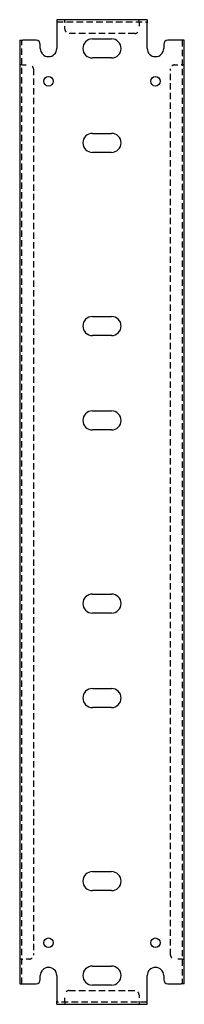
# Model space of a CAD drawing. Header units: inches. Extents: x 40.2 to 45.2, y 7.9 to 37.9.
import ezdxf

# ---------------------------------------------------------------- set-up
doc = ezdxf.new("R2010")
doc.units = ezdxf.units.IN
doc.header["$MEASUREMENT"] = 0
doc.linetypes.add('DASHED_SPACE', pattern=[0.2067, 0.1654, -0.0413])
doc.layers.add('Hidden Edges(ANSI)', color=7, linetype='DASHED_SPACE', lineweight=25)
doc.layers.add('Visible Edges(ANSI)', color=7, linetype='Continuous', lineweight=25)

msp = doc.modelspace()

# ---------------------------------------------------------------- linework, layer by layer
at = {"layer": 'Hidden Edges(ANSI)', "ltscale": 1.209482}
for p, q in [((41.355, 37.81), (44.105, 37.81)), ((43.73, 37.46), (41.73, 37.46)), ((41.73, 8.321), (43.73, 8.321)), ((44.105, 7.971), (41.355, 7.971))]:
    msp.add_line(p, q, dxfattribs=at)
at = {"layer": 'Hidden Edges(ANSI)', "ltscale": 0.129419}
for p, q in [((41.605, 37.81), (41.605, 37.878)), ((41.605, 37.81), (41.605, 37.878)), ((43.855, 37.81), (43.855, 37.878)), ((43.855, 37.81), (43.855, 37.878)), ((40.298, 36.503), (40.23, 36.503)), ((40.298, 36.503), (40.23, 36.503)), ((45.162, 36.503), (45.23, 36.503)), ((45.162, 36.503), (45.23, 36.503)), ((40.298, 9.278), (40.23, 9.278)), ((40.298, 9.278), (40.23, 9.278)), ((45.162, 9.278), (45.23, 9.278)), ((45.162, 9.278), (45.23, 9.278)), ((41.605, 7.971), (41.605, 7.903)), ((41.605, 7.971), (41.605, 7.903)), ((43.855, 7.971), (43.855, 7.903)), ((43.855, 7.971), (43.855, 7.903))]:
    msp.add_line(p, q, dxfattribs=at)
at = {"layer": 'Hidden Edges(ANSI)', "ltscale": 0.092649}
for p, q in [((41.605, 37.81), (41.605, 37.779)), ((43.855, 37.81), (43.855, 37.779)), ((40.298, 36.503), (40.329, 36.503)), ((45.162, 36.503), (45.131, 36.503)), ((40.298, 9.278), (40.329, 9.278)), ((45.162, 9.278), (45.131, 9.278)), ((41.605, 7.971), (41.605, 8.002)), ((43.855, 7.971), (43.855, 8.002))]:
    msp.add_line(p, q, dxfattribs=at)
at = {"layer": 'Hidden Edges(ANSI)', "ltscale": 0.369411}
for p, q in [((41.605, 37.585), (41.605, 37.779)), ((43.855, 37.779), (43.855, 37.585)), ((40.329, 36.503), (40.523, 36.503)), ((44.937, 36.503), (45.131, 36.503)), ((40.523, 9.278), (40.329, 9.278)), ((45.131, 9.278), (44.937, 9.278)), ((41.605, 8.002), (41.605, 8.196)), ((43.855, 8.196), (43.855, 8.002))]:
    msp.add_line(p, q, dxfattribs=at)
at = {"layer": 'Hidden Edges(ANSI)', "ltscale": 1.158079}
for p, q in [((40.298, 8.528), (40.298, 37.253)), ((45.162, 37.253), (45.162, 8.528))]:
    msp.add_line(p, q, dxfattribs=at)
at = {"layer": 'Hidden Edges(ANSI)', "ltscale": 1.165207}
for p, q in [((40.648, 36.378), (40.648, 9.403)), ((44.812, 9.403), (44.812, 36.378))]:
    msp.add_line(p, q, dxfattribs=at)
at = {"layer": 'Hidden Edges(ANSI)', "ltscale": 0.373886}
for centre, start, end in [((41.73, 37.585), 180, 270), ((43.73, 37.585), 270, 0), ((40.523, 36.378), 0, 90), ((44.937, 36.378), 90, 180), ((40.523, 9.403), 270, 0), ((44.937, 9.403), 180, 270), ((41.73, 8.196), 90, 180), ((43.73, 8.196), 0, 90)]:
    msp.add_arc(centre, 0.125, start, end, dxfattribs=at)
at = {"layer": 'Visible Edges(ANSI)'}
for p, q in [((44.105, 37.878), (41.355, 37.878)), ((41.355, 37.878), (41.355, 37.779)), ((41.355, 37.779), (41.355, 37.003)), ((44.105, 37.878), (44.105, 37.779)), ((44.105, 37.003), (44.105, 37.779)), ((40.23, 37.253), (40.329, 37.253)), ((40.23, 37.253), (40.23, 8.528)), ((40.73, 37.253), (40.329, 37.253)), ((42.439, 37.293), (43.021, 37.293)), ((45.131, 37.253), (44.73, 37.253)), ((45.23, 37.253), (45.131, 37.253)), ((45.23, 8.528), (45.23, 37.253)), ((40.855, 37.003), (40.855, 37.128)), ((44.605, 37.128), (44.605, 37.003)), ((43.021, 36.713), (42.439, 36.713)), ((42.439, 34.418), (43.021, 34.418)), ((43.021, 33.838), (42.439, 33.838)), ((42.439, 28.843), (43.021, 28.843)), ((43.021, 28.263), (42.439, 28.263)), ((42.439, 25.968), (43.021, 25.968)), ((43.021, 25.388), (42.439, 25.388)), ((42.439, 20.393), (43.021, 20.393)), ((43.021, 19.813), (42.439, 19.813)), ((42.439, 17.518), (43.021, 17.518)), ((43.021, 16.938), (42.439, 16.938)), ((42.439, 11.943), (43.021, 11.943)), ((43.021, 11.363), (42.439, 11.363)), ((42.439, 9.068), (43.021, 9.068)), ((40.855, 8.653), (40.855, 8.778)), ((41.355, 8.778), (41.355, 8.002)), ((44.105, 8.002), (44.105, 8.778)), ((44.605, 8.778), (44.605, 8.653)), ((40.23, 8.528), (40.329, 8.528)), ((40.329, 8.528), (40.73, 8.528)), ((43.021, 8.488), (42.439, 8.488)), ((44.73, 8.528), (45.131, 8.528)), ((45.23, 8.528), (45.131, 8.528)), ((41.355, 7.903), (41.355, 8.002)), ((41.355, 7.903), (44.105, 7.903)), ((44.105, 7.903), (44.105, 8.002))]:
    msp.add_line(p, q, dxfattribs=at)
for centre in [(41.105, 36.003), (44.355, 36.003), (41.105, 9.778), (44.355, 9.778)]:
    msp.add_circle(centre, 0.145, dxfattribs=at)
for centre, radius, start, end in [((40.73, 37.128), 0.125, 0, 90), ((42.439, 37.003), 0.29, 90, 270), ((43.021, 37.003), 0.29, 270, 90), ((44.73, 37.128), 0.125, 90, 180), ((41.105, 37.003), 0.25, 180, 0), ((44.355, 37.003), 0.25, 180, 0), ((42.439, 34.128), 0.29, 90, 270), ((43.021, 34.128), 0.29, 270, 90), ((42.439, 28.553), 0.29, 90, 270), ((43.021, 28.553), 0.29, 270, 90), ((42.439, 25.678), 0.29, 90, 270), ((43.021, 25.678), 0.29, 270, 90), ((42.439, 20.103), 0.29, 90, 270), ((43.021, 20.103), 0.29, 270, 90), ((42.439, 17.228), 0.29, 90, 270), ((43.021, 17.228), 0.29, 270, 90), ((42.439, 11.653), 0.29, 90, 270), ((43.021, 11.653), 0.29, 270, 90), ((41.105, 8.778), 0.25, 0, 180), ((42.439, 8.778), 0.29, 90, 270), ((43.021, 8.778), 0.29, 270, 90), ((44.355, 8.778), 0.25, 0, 180), ((40.73, 8.653), 0.125, 270, 0), ((44.73, 8.653), 0.125, 180, 270)]:
    msp.add_arc(centre, radius, start, end, dxfattribs=at)

doc.saveas('drawing.dxf')
